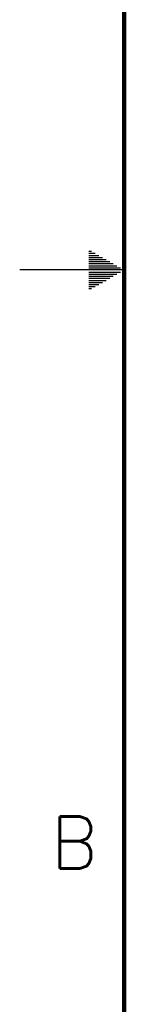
# Model space of a CAD drawing. Header units: millimetres. Extents: x 618 to 1482, y 17 to 575.
# Tile 2 of 90: x 618 to 631, y 206 to 327. Entities that reach past the tile are written whole.
import ezdxf

# ---------------------------------------------------------------- set-up
doc = ezdxf.new("R2010")
doc.units = ezdxf.units.MM
doc.styles.add('CONVERTER_14', font='txt.shx')

# ---------------------------------------------------------------- blocks, each defined once
blk = doc.blocks.new('Dsizeh', base_point=(618.1, 16.66))
at = {"color": 150, "linetype": 'Continuous'}
for p, q in [((626.49, 298.35), (626.84, 298.35)), ((626.49, 298.1), (627.28, 298.1)), ((626.49, 297.84), (627.72, 297.84)), ((626.49, 297.59), (628.16, 297.59)), ((626.49, 297.33), (628.6, 297.33)), ((626.49, 297.08), (629.04, 297.08)), ((626.49, 296.83), (629.48, 296.83)), ((630.8, 296.06), (618.1, 296.06)), ((626.49, 296.57), (629.92, 296.57)), ((626.49, 296.32), (630.36, 296.32)), ((626.49, 295.81), (630.36, 295.81)), ((626.49, 295.56), (629.92, 295.56)), ((626.49, 295.3), (629.48, 295.3)), ((626.49, 295.05), (629.04, 295.05)), ((626.49, 294.79), (628.6, 294.79)), ((626.49, 294.54), (628.16, 294.54)), ((626.49, 294.29), (627.72, 294.29)), ((626.49, 294.03), (627.28, 294.03)), ((626.49, 293.78), (626.84, 293.78))]:
    blk.add_line(p, q, dxfattribs=at)
at = {"color": 150, "linetype": 'Continuous', "const_width": 0.508}
blk.add_lwpolyline([(630.8, 562.76), (630.8, 29.36)], dxfattribs=at)
at = {"color": 150, "insert": (621.87, 223.06), "char_height": 6.35, "attachment_point": 7, "style": 'CONVERTER_14'}
blk.add_mtext('B', dxfattribs=at)

msp = doc.modelspace()

# ---------------------------------------------------------------- block references
msp.add_blockref('Dsizeh', (618.1, 16.66))

doc.saveas('drawing.dxf')
